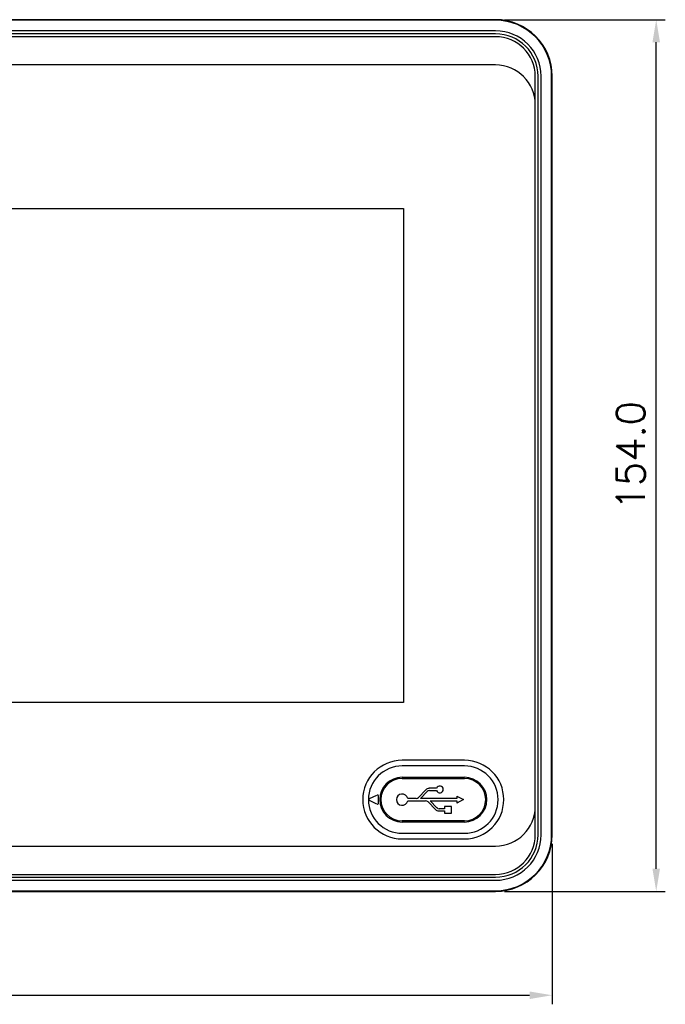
# Model space of a CAD drawing. Header units: millimetres. Extents: x 6863 to 7584, y 164 to 940.
# Tile 5 of 17: x 7108 to 7222, y 519 to 693. Entities that reach past the tile are written whole.
import ezdxf

# ---------------------------------------------------------------- set-up
doc = ezdxf.new("R2010")
doc.units = ezdxf.units.MM
doc.header["$LTSCALE"] = 32.67
doc.header["$PDMODE"] = 3
doc.header["$PDSIZE"] = 0.3125
doc.layers.get('0').update_dxf_attribs({"linetype": 'CONTINUOUS'})
doc.layers.get('Defpoints').update_dxf_attribs({"linetype": 'CONTINUOUS'})
doc.layers.add('AM_5_Dimension', color=6, linetype='CONTINUOUS', lineweight=15)
doc.styles.add('WHGTXT', font='simplex', dxfattribs={"bigfont": 'whgtxt'})
doc.dimstyles.new('HMI-XP30', dxfattribs={"dimscale": 2, "dimtxt": 2.5, "dimasz": 2, "dimexe": 0.8, "dimexo": 0.8, "dimgap": 1, "dimtad": 1, "dimdec": 1, "dimzin": 0, "dimdsep": 46, "dimtxsty": 'WHGTXT', "dimcen": 0.09, "dimclrd": 256, "dimclre": 256, "dimclrt": 256, "dimadec": 0, "dimazin": 0, "dimtp": 0.1, "dimtm": 0.1, "dimtfac": 1, "dimtdec": 1, "dimtmove": 0, "dimatfit": 0, "dimfxl": 0, "dimtolj": 1, "dimtzin": 0, "dimarcsym": 0})

# ---------------------------------------------------------------- blocks, each defined once
blk = doc.blocks.new('*D45')
at = {"layer": 'AM_5_Dimension', "lineweight": -2}
for p, q in [((6994.44, 547.49), (6994.44, 519.13)), ((7202.44, 547.49), (7202.44, 519.13)), ((6998.44, 520.73), (7198.44, 520.73))]:
    blk.add_line(p, q, dxfattribs=at)
at = {"layer": 'AM_5_Dimension'}
for points in [[(6998.44, 521.4), (6998.44, 520.06), (6994.44, 520.73)], [(7198.44, 521.4), (7198.44, 520.06), (7202.44, 520.73)]]:
    blk.add_solid(points, dxfattribs=at)
at = {"layer": 'Defpoints', "color": 0}
for p in [(6994.44, 549.09), (7202.44, 549.09), (7202.44, 520.73)]:
    blk.add_point(p, dxfattribs=at)
at = {"layer": 'AM_5_Dimension', "insert": (7096.93, 525.23), "char_height": 5, "attachment_point": 5, "style": 'WHGTXT'}
blk.add_mtext('\\A1;208.0', dxfattribs=at)
blk = doc.blocks.new('*D47')
at = {"layer": 'AM_5_Dimension', "lineweight": -2}
for p, q in [((7194.04, 693.09), (7222.4, 693.09)), ((7220.8, 543.09), (7220.8, 689.09)), ((7194.04, 539.09), (7222.4, 539.09))]:
    blk.add_line(p, q, dxfattribs=at)
at = {"layer": 'AM_5_Dimension'}
for points in [[(7220.14, 689.09), (7221.47, 689.09), (7220.8, 693.09)], [(7220.14, 543.09), (7221.47, 543.09), (7220.8, 539.09)]]:
    blk.add_solid(points, dxfattribs=at)
at = {"layer": 'Defpoints', "color": 0}
for p in [(7192.44, 693.09), (7220.8, 693.09), (7192.44, 539.09)]:
    blk.add_point(p, dxfattribs=at)
at = {"layer": 'AM_5_Dimension', "insert": (7216.3, 616.06), "char_height": 5, "attachment_point": 5, "rotation": 90, "style": 'WHGTXT'}
blk.add_mtext('\\A1;154.0', dxfattribs=at)

msp = doc.modelspace()

# ---------------------------------------------------------------- linework, layer by layer
at = {"color": 0, "linetype": 'Continuous'}
for p, q in [((7192.44, 693.09), (7004.44, 693.09)), ((7192.44, 692.99), (7004.44, 692.99)), ((7192.44, 691.13), (7004.44, 691.13)), ((7192.44, 690.59), (7004.44, 690.59)), ((7192.44, 690.09), (7004.44, 690.09)), ((7192.44, 685.09), (7004.44, 685.09)), ((7199.44, 549.09), (7199.44, 683.09)), ((7199.94, 549.09), (7199.94, 683.09)), ((7200.48, 549.09), (7200.48, 683.09)), ((7202.34, 549.09), (7202.34, 683.09)), ((7202.44, 549.09), (7202.44, 683.09)), ((7186.94, 562.24), (7175.94, 562.24)), ((7186.94, 561.24), (7175.94, 561.24)), ((7175.94, 559.24), (7186.94, 559.24)), ((7175.94, 559.04), (7186.94, 559.04)), ((7178.82, 555.67), (7180.11, 557.04)), ((7180.34, 556.7), (7179.19, 555.49)), ((7182.03, 557.29), (7180.69, 557.29)), ((7180.78, 556.89), (7182.03, 556.89)), ((7170.2, 555.47), (7171.5, 556.07)), ((7171.5, 554.51), (7170.2, 555.11)), ((7171.79, 554.69), (7171.79, 555.89)), ((7178.39, 555.49), (7176.92, 555.49)), ((7176.92, 555.09), (7180.09, 555.09)), ((7185.6, 555.49), (7179.19, 555.49)), ((7180.9, 555.09), (7185.6, 555.09)), ((7180.9, 555.09), (7182.05, 553.87)), ((7185.6, 555.89), (7186.8, 555.29)), ((7185.6, 555.89), (7185.6, 555.49)), ((7186.8, 555.29), (7185.6, 554.69)), ((7185.6, 555.09), (7185.6, 554.69)), ((7181.82, 553.54), (7180.53, 554.9)), ((7182.4, 553.29), (7183.44, 553.29)), ((7183.44, 553.69), (7182.48, 553.69)), ((7184.64, 554.09), (7183.44, 554.09)), ((7183.44, 554.09), (7183.44, 553.69)), ((7183.44, 553.29), (7183.44, 552.89)), ((7184.64, 552.89), (7184.64, 554.09)), ((7186.94, 551.54), (7175.94, 551.54)), ((7183.44, 552.89), (7184.64, 552.89)), ((7186.94, 551.34), (7175.94, 551.34)), ((7175.94, 549.34), (7186.94, 549.34)), ((7175.94, 548.34), (7186.94, 548.34)), ((7004.44, 547.09), (7192.44, 547.09)), ((7004.44, 542.09), (7192.44, 542.09)), ((7004.44, 541.59), (7192.44, 541.59)), ((7004.44, 541.05), (7192.44, 541.05)), ((7004.44, 539.19), (7192.44, 539.19)), ((7004.44, 539.09), (7192.44, 539.09))]:
    msp.add_line(p, q, dxfattribs=at)
for p, q in [((7020.7, 659.75), (7176.18, 659.75)), ((7176.18, 659.75), (7176.18, 572.43)), ((7176.18, 572.43), (7020.7, 572.43))]:
    msp.add_line(p, q)
for centre, radius, start, end in [((7192.44, 683.09), 10, 0, 90), ((7192.44, 683.09), 9.9, 0, 90), ((7192.44, 683.09), 8.04, 0, 90), ((7192.44, 683.09), 7.5, 0, 90), ((7192.44, 683.09), 7, 0, 90), ((7192.44, 678.09), 7, 0, 90), ((7175.94, 555.29), 6.95, 90, 270), ((7186.94, 555.29), 6.95, 270, 90), ((7175.94, 555.29), 5.95, 90, 270), ((7186.94, 555.29), 5.95, 270, 90), ((7175.94, 555.29), 3.95, 90, 270), ((7175.94, 555.29), 3.75, 90, 270), ((7186.94, 555.29), 3.95, 270, 90), ((7186.94, 555.29), 3.75, 270, 90), ((7180.69, 556.49), 0.798, 90, 136.5694), ((7180.78, 556.29), 0.6, 90, 136.5694), ((7182.6, 557.09), 0.6, 199.2688, 160.7312), ((7170.29, 555.29), 0.2, 114.7751, 245.2249), ((7171.59, 555.89), 0.2, 0, 114.7751), ((7175.94, 555.29), 1, 11.3969, 348.6031), ((7178.39, 556.09), 0.6, 270, 316.5694), ((7180.09, 554.49), 0.6, 43.4306, 90), ((7171.59, 554.69), 0.2, 245.2249, 0), ((7182.4, 554.09), 0.798, 223.4306, 270), ((7182.48, 554.29), 0.6, 223.4306, 270), ((7192.44, 554.09), 7, 270, 0), ((7192.44, 549.09), 10, 270, 0), ((7192.44, 549.09), 9.9, 270, 0), ((7192.44, 549.09), 8.04, 270, 0), ((7192.44, 549.09), 7.5, 270, 0), ((7192.44, 549.09), 7, 270, 0)]:
    msp.add_arc(centre, radius, start, end, dxfattribs=at)

# ---------------------------------------------------------------- dimensions: what is measured, and where the dimension line sits
at = {"layer": 'AM_5_Dimension'}
dim = msp.add_linear_dim(base=(7220.8, 693.09), p1=(7192.44, 539.09), p2=(7192.44, 693.09), angle=90, dimstyle='HMI-XP30', dxfattribs=at)
dim.commit()
dim.dimension.update_dxf_attribs({"geometry": '*D47', "text_midpoint": (7220.8, 616.06), "dimtype": 160})
dim = msp.add_linear_dim(base=(7202.44, 520.73), p1=(6994.44, 549.09), p2=(7202.44, 549.09), dimstyle='HMI-XP30', dxfattribs=at)
dim.commit()
dim.dimension.update_dxf_attribs({"geometry": '*D45', "text_midpoint": (7096.93, 520.73), "dimtype": 160})

doc.saveas('drawing.dxf')
